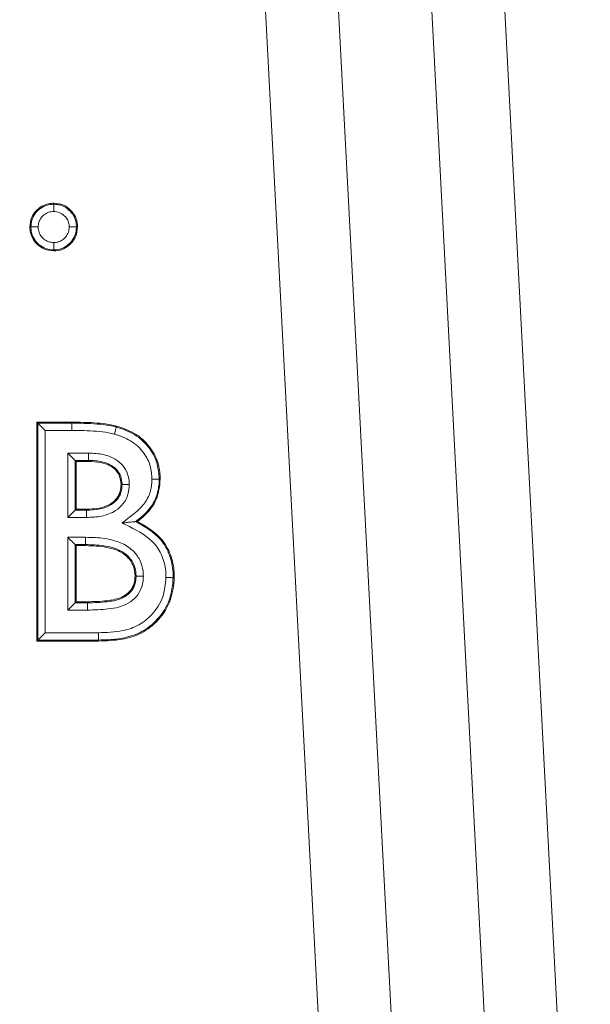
# Model space of a CAD drawing. Header units: millimetres. Extents: x 0 to 8410, y 0 to 5940.
# Tile 224 of 256: x 7641 to 7656, y 1430 to 1457. Entities that reach past the tile are written whole.
import ezdxf

# ---------------------------------------------------------------- set-up
doc = ezdxf.new("R2010")
doc.units = ezdxf.units.MM
doc.header["$LTSCALE"] = 10
doc.styles.add('SLDTEXTSTYLE0', font='TXT', dxfattribs={"width": 0.605})
doc.dimstyles.new('SLDDIMSTYLE0', dxfattribs={"dimtxt": 50, "dimasz": 50, "dimexe": 0, "dimexo": 0.0625, "dimgap": 12.5, "dimtad": 1, "dimtoh": 1, "dimdec": 1, "dimrnd": 1e-09, "dimzin": 12, "dimdsep": 46, "dimtxsty": 'SLDTEXTSTYLE0', "dimsah": 1, "dimcen": 0.09, "dimadec": 0, "dimazin": 0, "dimtfac": 1, "dimtofl": 0, "dimtmove": 0, "dimatfit": 3, "dimfxl": 1, "dimfrac": 2, "dimtolj": 1, "dimtzin": 12, "dimarcsym": 0})
doc.dimstyles.new('SLDDIMSTYLE2', dxfattribs={"dimtxt": 50, "dimasz": 50, "dimexe": 0, "dimexo": 0.0625, "dimgap": 12.5, "dimtad": 1, "dimtoh": 1, "dimdec": 1, "dimrnd": 1e-09, "dimzin": 12, "dimdsep": 46, "dimtxsty": 'SLDTEXTSTYLE0', "dimsah": 1, "dimcen": 0.09, "dimadec": 0, "dimazin": 0, "dimtfac": 1, "dimtofl": 0, "dimtmove": 0, "dimatfit": 3, "dimfxl": 1, "dimfrac": 2, "dimtolj": 1, "dimtzin": 12, "dimarcsym": 0})

# ---------------------------------------------------------------- blocks, each defined once
blk = doc.blocks.new('*D47')
at = {"color": 7, "linetype": 'Continuous', "lineweight": 0}
for p, q in [((7724.501, 2078.392), (7724.501, 1048.045)), ((7487.501, 1230.521), (7487.501, 1048.045)), ((7724.501, 1063.045), (7487.501, 1063.045)), ((7724.501, 1063.045), (8199.269, 1063.045))]:
    blk.add_line(p, q, dxfattribs=at)
for points in [[(7487.501, 1063.045), (7537.501, 1055.545), (7537.501, 1070.545)], [(7724.501, 1063.045), (7674.501, 1070.545), (7674.501, 1055.545)]]:
    blk.add_solid(points, dxfattribs=at)
at = {"color": 7, "linetype": 'Continuous', "lineweight": 0, "char_height": 50, "attachment_point": 1, "style": 'SLDTEXTSTYLE0'}
for s, insert in [(' (2x M8)', (7931.582, 1127.498)), ('237', (7817.007, 1127.498))]:
    blk.add_mtext(s, dxfattribs=dict(at, insert=insert))
blk = doc.blocks.new('*D48')
at = {"color": 7, "linetype": 'Continuous', "lineweight": 0}
for p, q in [((7744.501, 2378.392), (7744.501, 1148.045)), ((7724.501, 2078.392), (7724.501, 1148.045)), ((7724.501, 1163.045), (7624.501, 1163.045)), ((7724.501, 1163.045), (7744.501, 1163.045)), ((7744.501, 1163.045), (8163.448, 1163.045))]:
    blk.add_line(p, q, dxfattribs=at)
for points in [[(7724.501, 1163.045), (7674.501, 1170.545), (7674.501, 1155.545)], [(7744.501, 1163.045), (7794.501, 1155.545), (7794.501, 1170.545)]]:
    blk.add_solid(points, dxfattribs=at)
at = {"color": 7, "linetype": 'Continuous', "lineweight": 0, "char_height": 50, "attachment_point": 1, "style": 'SLDTEXTSTYLE0'}
for s, insert in [(' (2x M8)', (7895.761, 1227.498)), ('20', (7819.377, 1227.498))]:
    blk.add_mtext(s, dxfattribs=dict(at, insert=insert))
blk = doc.blocks.new('*D49')
at = {"color": 7, "linetype": 'Continuous', "lineweight": 0}
for p, q in [((7752.501, 2693.392), (7752.501, 1248.045)), ((7724.501, 2078.392), (7724.501, 1248.045)), ((7724.501, 1263.045), (7624.501, 1263.045)), ((7724.501, 1263.045), (7752.501, 1263.045)), ((7752.501, 1263.045), (8163.448, 1263.045))]:
    blk.add_line(p, q, dxfattribs=at)
for points in [[(7724.501, 1263.045), (7674.501, 1270.545), (7674.501, 1255.545)], [(7752.501, 1263.045), (7802.501, 1255.545), (7802.501, 1270.545)]]:
    blk.add_solid(points, dxfattribs=at)
at = {"color": 7, "linetype": 'Continuous', "lineweight": 0, "char_height": 50, "attachment_point": 1, "style": 'SLDTEXTSTYLE0'}
for s, insert in [(' (2x M8)', (7895.761, 1327.498)), ('28', (7819.377, 1327.498))]:
    blk.add_mtext(s, dxfattribs=dict(at, insert=insert))

msp = doc.modelspace()

# ---------------------------------------------------------------- linework, layer by layer
at = {"color": 8, "linetype": 'Continuous', "lineweight": 0}
for p, q in [((7654.146752, 1416.327652), (7648.201919, 1529.761672)), ((7650.197974, 1529.866278), (7656.142793, 1416.432262)), ((7649.512178, 1417.767309), (7643.735818, 1527.986884)), ((7645.731858, 1528.09149), (7651.508218, 1417.871919)), ((7641.182742, 1446.247354), (7642.116106, 1446.247354)), ((7641.182742, 1440.303713), (7641.182742, 1446.247354)), ((7641.382626, 1446.047478), (7641.382626, 1440.503594)), ((7642.116106, 1446.047478), (7641.382626, 1446.047478)), ((7642.003423, 1445.426669), (7642.571083, 1445.426669)), ((7642.003423, 1443.66286), (7642.003423, 1445.426669)), ((7642.569355, 1445.226792), (7642.203308, 1445.226792)), ((7642.203308, 1445.226792), (7642.203308, 1443.862736)), ((7642.517662, 1443.662852), (7642.003423, 1443.66286)), ((7642.203308, 1443.862736), (7642.517662, 1443.862736)), ((7642.003423, 1443.118979), (7642.489857, 1443.118979)), ((7642.003423, 1441.124398), (7642.003423, 1443.118979)), ((7642.203308, 1442.919098), (7642.203308, 1441.324275)), ((7642.488844, 1442.919098), (7642.203308, 1442.919098)), ((7642.203308, 1441.324275), (7642.541668, 1441.324275)), ((7642.541668, 1441.124395), (7642.003423, 1441.124398)), ((7641.382626, 1440.503594), (7642.840675, 1440.503594))]:
    msp.add_line(p, q, dxfattribs=at)
at = {"color": 7, "linetype": 'Continuous', "lineweight": 0}
for p, q in [((7641.616098, 1452.247314), (7641.616098, 1452.275537)), ((7640.990472, 1451.624088), (7640.962264, 1451.624088)), ((7642.241738, 1451.624088), (7642.269946, 1451.624088)), ((7641.616098, 1450.996056), (7641.616098, 1450.967841)), ((7641.154564, 1446.275532), (7642.116106, 1446.275532)), ((7641.182742, 1446.247354), (7641.154564, 1446.275532)), ((7641.154564, 1440.275535), (7641.154564, 1446.275532)), ((7642.116106, 1446.247354), (7642.116106, 1446.275532)), ((7642.116106, 1446.047478), (7642.116106, 1446.247354)), ((7642.203308, 1445.226792), (7642.231486, 1445.198611)), ((7642.569235, 1445.198611), (7642.231486, 1445.198611)), ((7642.231486, 1445.198611), (7642.231486, 1443.890918)), ((7642.203308, 1443.862736), (7642.231486, 1443.890918)), ((7642.231486, 1443.890918), (7642.517543, 1443.890918)), ((7642.517662, 1443.662852), (7642.517662, 1443.862736)), ((7642.203308, 1442.919098), (7642.231486, 1442.89092)), ((7642.488695, 1442.89092), (7642.231486, 1442.89092)), ((7642.231486, 1442.89092), (7642.231486, 1441.352457)), ((7642.203308, 1441.324275), (7642.231486, 1441.352457)), ((7642.231486, 1441.352457), (7642.541579, 1441.352457)), ((7642.541668, 1441.124395), (7642.541668, 1441.324275)), ((7641.182742, 1440.303713), (7641.154564, 1440.275535)), ((7642.842061, 1440.275535), (7641.154564, 1440.275535)), ((7642.841897, 1440.303713), (7641.182742, 1440.303713))]:
    msp.add_line(p, q, dxfattribs=at)
at = {"color": 7, "linetype": 'Continuous', "lineweight": 0, "flags": 128}
for points in [[(7641.382626, 1446.047478), (7641.344464, 1446.08564), (7641.307703, 1446.122393), (7641.273699, 1446.156405), (7641.243688, 1446.186409), (7641.218788, 1446.211308), (7641.199908, 1446.230181), (7641.187749, 1446.242348), (7641.182742, 1446.247354)], [(7643.332413, 1446.141333), (7643.333367, 1446.144939), (7643.336064, 1446.155064), (7643.339655, 1446.168564)], [(7642.203308, 1445.226792), (7642.198301, 1445.231796), (7642.186141, 1445.243959), (7642.167262, 1445.262838), (7642.142362, 1445.287738), (7642.112351, 1445.317742), (7642.078346, 1445.351746), (7642.041585, 1445.388507), (7642.003423, 1445.426669)], [(7642.571083, 1445.426669), (7642.57074, 1445.388507), (7642.570428, 1445.35175), (7642.570129, 1445.317745), (7642.569876, 1445.287742), (7642.569668, 1445.262846), (7642.569504, 1445.243966), (7642.569399, 1445.231803), (7642.569355, 1445.226792)], [(7642.569355, 1445.226792), (7642.56931, 1445.216071), (7642.569235, 1445.198611)], [(7643.49047, 1444.566295), (7643.479741, 1444.566332), (7643.462262, 1444.566399)], [(7644.510991, 1444.710892), (7644.52172, 1444.710791), (7644.539184, 1444.710631)], [(7642.203308, 1443.862736), (7642.198301, 1443.857733), (7642.186141, 1443.84557), (7642.167262, 1443.826691), (7642.142362, 1443.801791), (7642.112351, 1443.771787), (7642.078346, 1443.737783), (7642.041585, 1443.701022), (7642.003423, 1443.66286)], [(7642.517662, 1443.862736), (7642.517618, 1443.873458), (7642.517543, 1443.890918)], [(7643.864519, 1443.549317), (7643.884322, 1443.551243), (7643.916584, 1443.554379)], [(7642.203308, 1442.919098), (7642.198301, 1442.924101), (7642.186141, 1442.936268), (7642.167262, 1442.955148), (7642.142362, 1442.980044), (7642.112351, 1443.010051), (7642.078346, 1443.044055), (7642.041585, 1443.080817), (7642.003423, 1443.118979)], [(7643.875054, 1442.054574), (7643.86434, 1442.054499), (7643.846876, 1442.05438)], [(7644.895605, 1442.012724), (7644.899345, 1442.012668), (7644.90982, 1442.012515), (7644.923798, 1442.012314)], [(7642.203308, 1441.324275), (7642.198301, 1441.319272), (7642.186141, 1441.307109), (7642.167262, 1441.288229), (7642.142362, 1441.263329), (7642.112351, 1441.233326), (7642.078346, 1441.199322), (7642.041585, 1441.16256), (7642.003423, 1441.124398)], [(7642.541668, 1441.324275), (7642.541638, 1441.334997), (7642.541579, 1441.352457)], [(7641.182742, 1440.303713), (7641.187749, 1440.30872), (7641.199908, 1440.320883), (7641.218788, 1440.339763), (7641.243688, 1440.364659), (7641.273699, 1440.394666), (7641.307703, 1440.428671), (7641.344464, 1440.465432), (7641.382626, 1440.503594)]]:
    msp.add_lwpolyline(points, dxfattribs=at)
at = {"color": 7, "linetype": 'Continuous', "lineweight": 0}
for centre, radius, start, end in [((7624.431654, 1443.000499), 18.057373, 359.6523059, 359.7417158), ((7638.815472, 1440.266202), 4.0266, 0.132806, 0.5337688)]:
    msp.add_arc(centre, radius, start, end, dxfattribs=at)
for points, knots in [([(7640.962264, 1451.624088), (7640.971269, 1451.71135), (7640.987688, 1451.870468), (7641.119308, 1452.065391), (7641.281259, 1452.199056), (7641.456493, 1452.266829), (7641.569302, 1452.272984), (7641.616098, 1452.275537)], [0, 0, 0, 0, 0.2533369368, 0.461952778, 0.6696453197, 0.8629610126, 1, 1, 1, 1]), ([(7641.616098, 1452.247314), (7641.616099, 1452.244321), (7641.616103, 1452.238336), (7641.616077, 1452.20179), (7641.616085, 1452.149531), (7641.61608, 1452.097291), (7641.616052, 1452.062487), (7641.616053, 1452.049957), (7641.616053, 1452.047132)], [0, 0, 0, 0, 0.219199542, 0.438299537, 0.657615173, 0.877210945, 0.972320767, 1, 1, 1, 1]), ([(7641.616098, 1452.275537), (7641.703167, 1452.267051), (7641.876496, 1452.250157), (7642.082497, 1452.09798), (7642.223837, 1451.907769), (7642.264948, 1451.738814), (7642.269037, 1451.644942), (7642.269946, 1451.624088)], [0, 0, 0, 0, 0.252642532, 0.502937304, 0.723836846, 0.938648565, 1, 1, 1, 1]), ([(7641.616098, 1450.967841), (7641.528614, 1450.976945), (7641.356358, 1450.994872), (7641.150877, 1451.145076), (7641.01275, 1451.333251), (7640.967422, 1451.50291), (7640.963315, 1451.599393), (7640.962264, 1451.624088)], [0, 0, 0, 0, 0.253357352, 0.498859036, 0.717244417, 0.927627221, 1, 1, 1, 1]), ([(7640.990472, 1451.624088), (7640.993467, 1451.624089), (7640.999456, 1451.62409), (7641.035994, 1451.624079), (7641.08827, 1451.624077), (7641.140298, 1451.624056), (7641.175067, 1451.624058), (7641.187569, 1451.624058), (7641.19058, 1451.624058)], [0, 0, 0, 0, 0.219239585, 0.438475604, 0.657850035, 0.877463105, 0.97048827, 1, 1, 1, 1]), ([(7642.269946, 1451.624088), (7642.260864, 1451.536824), (7642.242982, 1451.364994), (7642.094501, 1451.160596), (7641.905582, 1451.016449), (7641.734388, 1450.97333), (7641.636799, 1450.968802), (7641.616098, 1450.967841)], [0, 0, 0, 0, 0.252869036, 0.497915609, 0.713627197, 0.939250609, 1, 1, 1, 1]), ([(7642.041615, 1451.624058), (7642.044606, 1451.624058), (7642.057114, 1451.624058), (7642.09188, 1451.624056), (7642.143948, 1451.624077), (7642.196214, 1451.624079), (7642.232754, 1451.62409), (7642.238743, 1451.624089), (7642.241738, 1451.624088)], [0, 0, 0, 0, 0.029316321, 0.122592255, 0.342166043, 0.561535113, 0.780765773, 1, 1, 1, 1]), ([(7641.616053, 1451.196209), (7641.616053, 1451.1933), (7641.616052, 1451.180781), (7641.61608, 1451.146002), (7641.616085, 1451.09384), (7641.616077, 1451.041571), (7641.616103, 1451.005041), (7641.616099, 1450.999051), (7641.616098, 1450.996056)], [0, 0, 0, 0, 0.028507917, 0.122679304, 0.342251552, 0.561596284, 0.780790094, 1, 1, 1, 1]), ([(7642.116106, 1446.275532), (7642.320093, 1446.272513), (7642.626805, 1446.267972), (7643.03646, 1446.233804), (7643.238328, 1446.190367), (7643.339655, 1446.168564)], [0, 0, 0, 0, 0.497237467, 0.747639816, 1, 1, 1, 1]), ([(7643.28096, 1445.948176), (7643.282771, 1445.954983), (7643.28597, 1445.967), (7643.29483, 1446.000295), (7643.307231, 1446.046798), (7643.320694, 1446.097338), (7643.33009, 1446.132651), (7643.331639, 1446.138439), (7643.332413, 1446.141333)], [0, 0, 0, 0, 0.069025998, 0.121861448, 0.341403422, 0.560899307, 0.780454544, 1, 1, 1, 1]), ([(7643.339655, 1446.168564), (7643.532918, 1446.100895), (7643.889745, 1445.975954), (7644.288272, 1445.584267), (7644.510236, 1445.14883), (7644.530414, 1444.843393), (7644.539184, 1444.710631)], [0, 0, 0, 0, 0.298628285, 0.55136542, 0.804996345, 1, 1, 1, 1]), ([(7643.462262, 1444.566399), (7643.45344, 1444.653496), (7643.438336, 1444.802613), (7643.313689, 1444.97778), (7643.139494, 1445.104963), (7642.883671, 1445.18765), (7642.680788, 1445.194722), (7642.569235, 1445.198611)], [0, 0, 0, 0, 0.209264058, 0.358278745, 0.50697776, 0.72891583, 1, 1, 1, 1]), ([(7642.517543, 1443.890918), (7642.706923, 1443.899639), (7642.967589, 1443.911642), (7643.254409, 1444.077833), (7643.393513, 1444.237004), (7643.454687, 1444.412092), (7643.460122, 1444.522805), (7643.462262, 1444.566399)], [0, 0, 0, 0, 0.425348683, 0.58545776, 0.746204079, 0.900066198, 1, 1, 1, 1]), ([(7643.690578, 1444.565542), (7643.687527, 1444.565553), (7643.675024, 1444.565599), (7643.640259, 1444.565728), (7643.588267, 1444.565927), (7643.535992, 1444.566122), (7643.499454, 1444.56626), (7643.493464, 1444.566283), (7643.49047, 1444.566295)], [0, 0, 0, 0, 0.029901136, 0.122539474, 0.342152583, 0.561526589, 0.780761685, 1, 1, 1, 1]), ([(7644.539184, 1444.710631), (7644.519051, 1444.520214), (7644.48049, 1444.15549), (7644.195187, 1443.778099), (7643.988834, 1443.612397), (7643.916584, 1443.554379)], [0, 0, 0, 0, 0.415182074, 0.795236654, 1, 1, 1, 1]), ([(7644.311047, 1444.712747), (7644.315078, 1444.71271), (7644.32753, 1444.712595), (7644.362163, 1444.712276), (7644.413177, 1444.711801), (7644.465468, 1444.711314), (7644.502014, 1444.710976), (7644.507998, 1444.71092), (7644.510991, 1444.710892)], [0, 0, 0, 0, 0.039518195, 0.122078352, 0.341622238, 0.561059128, 0.780487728, 1, 1, 1, 1]), ([(7643.864519, 1443.549317), (7643.862177, 1443.549091), (7643.856888, 1443.548581), (7643.823374, 1443.545314), (7643.752054, 1443.538393), (7643.637998, 1443.527263), (7643.54421, 1443.51824), (7643.496222, 1443.513513), (7643.495238, 1443.513416)], [0, 0, 0, 0, 0.088358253, 0.199537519, 0.372747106, 0.678736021, 0.993416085, 1, 1, 1, 1]), ([(7643.916584, 1443.554379), (7644.137655, 1443.42631), (7644.503903, 1443.21414), (7644.819911, 1442.708128), (7644.914986, 1442.314993), (7644.921785, 1442.081454), (7644.923798, 1442.012314)], [0, 0, 0, 0, 0.386623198, 0.640516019, 0.893574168, 1, 1, 1, 1]), ([(7642.489857, 1443.118979), (7642.489813, 1443.109607), (7642.489754, 1443.097172), (7642.489584, 1443.062831), (7642.489339, 1443.01692), (7642.489063, 1442.964629), (7642.488901, 1442.928083), (7642.488863, 1442.922093), (7642.488844, 1442.919098)], [0, 0, 0, 0, 0.091796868, 0.121813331, 0.341372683, 0.560868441, 0.780441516, 1, 1, 1, 1]), ([(7643.846876, 1442.05438), (7643.836846, 1442.159773), (7643.819479, 1442.342264), (7643.660392, 1442.574761), (7643.416618, 1442.757917), (7643.007182, 1442.874966), (7642.682798, 1442.884948), (7642.488695, 1442.89092)], [0, 0, 0, 0, 0.173957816, 0.301214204, 0.457886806, 0.67561377, 1, 1, 1, 1]), ([(7642.541579, 1441.352457), (7642.719826, 1441.356475), (7643.020564, 1441.363255), (7643.388822, 1441.429211), (7643.624656, 1441.549878), (7643.765764, 1441.702987), (7643.837926, 1441.881602), (7643.84409, 1442.000594), (7643.846876, 1442.05438)], [0, 0, 0, 0, 0.319547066, 0.539140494, 0.663159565, 0.787372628, 0.903888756, 1, 1, 1, 1]), ([(7644.074983, 1442.055941), (7644.070439, 1442.05591), (7644.057996, 1442.055825), (7644.023398, 1442.055589), (7643.972869, 1442.055241), (7643.920603, 1442.054883), (7643.884026, 1442.054636), (7643.878045, 1442.054594), (7643.875054, 1442.054574)], [0, 0, 0, 0, 0.044541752, 0.121979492, 0.341524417, 0.561025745, 0.780483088, 1, 1, 1, 1]), ([(7644.923798, 1442.012314), (7644.903976, 1441.809169), (7644.862922, 1441.388428), (7644.522448, 1440.849953), (7644.046847, 1440.469507), (7643.461654, 1440.295555), (7643.059863, 1440.282573), (7642.842061, 1440.275535)], [0, 0, 0, 0, 0.198505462, 0.411133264, 0.605352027, 0.786069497, 1, 1, 1, 1]), ([(7644.895605, 1442.012724), (7644.892612, 1442.012767), (7644.886628, 1442.012854), (7644.850081, 1442.013387), (7644.797805, 1442.014142), (7644.746837, 1442.014887), (7644.71221, 1442.015387), (7644.699757, 1442.01557), (7644.695676, 1442.015629)], [0, 0, 0, 0, 0.219513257, 0.438945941, 0.658353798, 0.87791022, 0.959992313, 1, 1, 1, 1]), ([(7642.841897, 1440.303713), (7642.841876, 1440.306708), (7642.841834, 1440.312698), (7642.841612, 1440.349245), (7642.841309, 1440.401536), (7642.840988, 1440.448207), (7642.840818, 1440.482582), (7642.840733, 1440.495018), (7642.840675, 1440.503594)], [0, 0, 0, 0, 0.219554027, 0.43912299, 0.658614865, 0.878170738, 0.915979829, 1, 1, 1, 1])]:
    msp.add_open_spline(points, degree=3, knots=knots, dxfattribs=at)
at = {"color": 8, "linetype": 'Continuous', "lineweight": 0}
for points, knots in [([(7640.990472, 1451.624088), (7640.995105, 1451.686292), (7641.004969, 1451.818746), (7641.085755, 1451.973405), (7641.205574, 1452.102974), (7641.354183, 1452.210075), (7641.512781, 1452.242026), (7641.600498, 1452.246516), (7641.616098, 1452.247314)], [0, 0, 0, 0, 0.189800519, 0.404154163, 0.516644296, 0.73066572, 0.952101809, 1, 1, 1, 1]), ([(7641.616053, 1452.047132), (7641.605159, 1452.046545), (7641.54573, 1452.043342), (7641.436814, 1452.02367), (7641.335883, 1451.948602), (7641.253771, 1451.860986), (7641.199384, 1451.755776), (7641.193427, 1451.666647), (7641.19058, 1451.624058)], [0, 0, 0, 0, 0.049164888, 0.268207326, 0.485108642, 0.600750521, 0.80922749, 1, 1, 1, 1]), ([(7642.041615, 1451.624058), (7642.040737, 1451.644795), (7642.038018, 1451.708992), (7642.007612, 1451.814661), (7641.949793, 1451.891995), (7641.873877, 1451.965645), (7641.776429, 1452.035504), (7641.668458, 1452.043333), (7641.616053, 1452.047132)], [0, 0, 0, 0, 0.093484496, 0.289404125, 0.484336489, 0.519881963, 0.766968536, 1, 1, 1, 1]), ([(7641.616098, 1452.247314), (7641.649416, 1452.245555), (7641.725089, 1452.241559), (7641.878932, 1452.205779), (7641.993783, 1452.127937), (7642.105062, 1452.019794), (7642.191099, 1451.903142), (7642.236367, 1451.746823), (7642.240532, 1451.651647), (7642.241738, 1451.624088)], [0, 0, 0, 0, 0.102178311, 0.232071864, 0.479501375, 0.51298339, 0.708118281, 0.915482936, 1, 1, 1, 1]), ([(7641.616098, 1450.996056), (7641.543496, 1451.00224), (7641.399762, 1451.014483), (7641.252725, 1451.105628), (7641.131, 1451.217853), (7641.032923, 1451.356963), (7640.995126, 1451.516303), (7640.991272, 1451.605554), (7640.990472, 1451.624088)], [0, 0, 0, 0, 0.220039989, 0.435632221, 0.510708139, 0.726905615, 0.94328857, 1, 1, 1, 1]), ([(7641.19058, 1451.624058), (7641.191185, 1451.610392), (7641.193891, 1451.549212), (7641.218998, 1451.440784), (7641.286269, 1451.346715), (7641.368914, 1451.270445), (7641.469027, 1451.207377), (7641.566522, 1451.199971), (7641.616053, 1451.196209)], [0, 0, 0, 0, 0.061368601, 0.2747306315, 0.4877796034, 0.567306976, 0.780176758, 1, 1, 1, 1]), ([(7641.616053, 1451.196209), (7641.631885, 1451.196963), (7641.69441, 1451.199939), (7641.803028, 1451.226444), (7641.89269, 1451.295188), (7641.968275, 1451.376432), (7642.03007, 1451.477061), (7642.03773, 1451.574588), (7642.041615, 1451.624058)], [0, 0, 0, 0, 0.071147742, 0.280989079, 0.48877555, 0.566387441, 0.780049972, 1, 1, 1, 1]), ([(7642.241738, 1451.624088), (7642.235421, 1451.551418), (7642.222943, 1451.407851), (7642.133042, 1451.260169), (7642.023295, 1451.141803), (7641.889851, 1451.041925), (7641.730575, 1451.001421), (7641.637462, 1450.997058), (7641.616098, 1450.996056)], [0, 0, 0, 0, 0.220517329, 0.435658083, 0.510576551, 0.714899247, 0.93458589, 1, 1, 1, 1]), ([(7642.116106, 1446.247354), (7642.116126, 1446.247354), (7642.230665, 1446.247354), (7642.460152, 1446.244218), (7642.807202, 1446.226157), (7643.100063, 1446.196981), (7643.273788, 1446.155373), (7643.332413, 1446.141333)], [0, 0, 0, 0, 0.000048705, 0.280780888, 0.562367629, 0.852316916, 1, 1, 1, 1]), ([(7643.332413, 1446.141333), (7643.343341, 1446.138333), (7643.516161, 1446.090903), (7643.865643, 1445.948828), (7644.25032, 1445.591266), (7644.479754, 1445.148267), (7644.500876, 1444.852523), (7644.510991, 1444.710892)], [0, 0, 0, 0, 0.017038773, 0.269459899, 0.55796718, 0.788312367, 1, 1, 1, 1]), ([(7643.28096, 1445.948176), (7643.228056, 1445.960858), (7643.066045, 1445.999695), (7642.787948, 1446.026863), (7642.452325, 1446.044863), (7642.22818, 1446.046606), (7642.116106, 1446.047478)], [0, 0, 0, 0, 0.139191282, 0.426259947, 0.713125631, 1, 1, 1, 1]), ([(7644.311047, 1444.712747), (7644.302432, 1444.83523), (7644.284613, 1445.088591), (7644.086555, 1445.468004), (7643.745405, 1445.791632), (7643.43361, 1445.896724), (7643.28096, 1445.948176)], [0, 0, 0, 0, 0.2106430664, 0.4357229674, 0.7237383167, 1, 1, 1, 1]), ([(7642.571083, 1445.426662), (7642.711583, 1445.421006), (7642.964949, 1445.410807), (7643.292292, 1445.287297), (7643.521778, 1445.096774), (7643.656651, 1444.863854), (7643.685043, 1444.685783), (7643.689503, 1444.589654), (7643.690159, 1444.574935), (7643.690578, 1444.565542)], [0, 0, 0, 0, 0.264241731, 0.476510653, 0.647129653, 0.818234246, 0.972178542, 0.982247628, 1, 1, 1, 1]), ([(7643.49047, 1444.566295), (7643.490211, 1444.572333), (7643.487076, 1444.645319), (7643.469383, 1444.787052), (7643.364551, 1444.966954), (7643.186802, 1445.113264), (7642.913736, 1445.214232), (7642.695876, 1445.222178), (7642.569355, 1445.226792)], [0, 0, 0, 0, 0.014205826, 0.171715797, 0.329739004, 0.49030796, 0.70399868, 1, 1, 1, 1]), ([(7642.517662, 1443.862736), (7642.64149, 1443.867313), (7642.878958, 1443.876091), (7643.179756, 1443.982631), (7643.373022, 1444.158056), (7643.476194, 1444.352831), (7643.485709, 1444.495102), (7643.49047, 1444.566295)], [0, 0, 0, 0, 0.27416668, 0.5257773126, 0.6867272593, 0.8432365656, 1, 1, 1, 1]), ([(7643.690578, 1444.565542), (7643.684003, 1444.475189), (7643.670491, 1444.289485), (7643.535651, 1444.035313), (7643.289956, 1443.810655), (7642.931689, 1443.67906), (7642.655366, 1443.668243), (7642.517662, 1443.662852)], [0, 0, 0, 0, 0.161869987, 0.332694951, 0.502905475, 0.75227729, 1, 1, 1, 1]), ([(7643.495238, 1443.513416), (7643.60069, 1443.594985), (7643.769073, 1443.725232), (7644.032601, 1443.944765), (7644.226036, 1444.210887), (7644.303792, 1444.499251), (7644.309325, 1444.662074), (7644.311047, 1444.712747)], [0, 0, 0, 0, 0.263759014, 0.421164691, 0.677840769, 0.899738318, 1, 1, 1, 1]), ([(7644.510991, 1444.710892), (7644.508994, 1444.654078), (7644.502311, 1444.463906), (7644.411013, 1444.125771), (7644.169708, 1443.79008), (7643.956944, 1443.622231), (7643.864519, 1443.549317)], [0, 0, 0, 0, 0.123339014, 0.4128516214, 0.7449393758, 1, 1, 1, 1]), ([(7644.695676, 1442.015629), (7644.694849, 1442.05846), (7644.691287, 1442.243123), (7644.626297, 1442.568557), (7644.336642, 1443.073653), (7643.876983, 1443.319239), (7643.560393, 1443.480275), (7643.495238, 1443.513416)], [0, 0, 0, 0, 0.062680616, 0.270243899, 0.47856761, 0.892688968, 1, 1, 1, 1]), ([(7643.864519, 1443.549317), (7644.11219, 1443.408566), (7644.506745, 1443.184342), (7644.814887, 1442.64314), (7644.890662, 1442.271052), (7644.894672, 1442.061464), (7644.895605, 1442.012724)], [0, 0, 0, 0, 0.426358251, 0.679215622, 0.925400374, 1, 1, 1, 1]), ([(7642.489857, 1443.118979), (7642.578959, 1443.117352), (7642.840471, 1443.112577), (7643.229918, 1443.061653), (7643.578394, 1442.923279), (7643.817675, 1442.734971), (7643.992531, 1442.508781), (7644.068177, 1442.254145), (7644.073406, 1442.101856), (7644.074983, 1442.055941)], [0, 0, 0, 0, 0.124364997, 0.365008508, 0.544537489, 0.638744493, 0.787462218, 0.935920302, 1, 1, 1, 1]), ([(7643.875054, 1442.054574), (7643.873814, 1442.093015), (7643.869878, 1442.214961), (7643.81044, 1442.417106), (7643.671214, 1442.59535), (7643.476123, 1442.74913), (7643.170214, 1442.868154), (7642.818157, 1442.91314), (7642.574017, 1442.917557), (7642.488844, 1442.919098)], [0, 0, 0, 0, 0.062705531, 0.198917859, 0.334797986, 0.424639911, 0.601722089, 0.861053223, 1, 1, 1, 1]), ([(7644.074983, 1442.055941), (7644.074616, 1442.033073), (7644.072841, 1441.922394), (7644.031609, 1441.719342), (7643.889438, 1441.479477), (7643.589379, 1441.23845), (7643.110164, 1441.137455), (7642.730597, 1441.128735), (7642.541668, 1441.124395)], [0, 0, 0, 0, 0.033780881, 0.163496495, 0.300598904, 0.437117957, 0.719825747, 1, 1, 1, 1]), ([(7642.541668, 1441.324275), (7642.722088, 1441.328694), (7643.066741, 1441.337135), (7643.491256, 1441.418439), (7643.735487, 1441.612813), (7643.842622, 1441.7953), (7643.873424, 1441.949988), (7643.87476, 1442.035732), (7643.875054, 1442.054574)], [0, 0, 0, 0, 0.3168076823, 0.6051952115, 0.7292280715, 0.8501957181, 0.9670821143, 1, 1, 1, 1]), ([(7642.840675, 1440.503594), (7643.066329, 1440.51033), (7643.446332, 1440.521673), (7643.961707, 1440.692862), (7644.352191, 1441.012847), (7644.643329, 1441.46757), (7644.678634, 1441.837211), (7644.695676, 1442.015629)], [0, 0, 0, 0, 0.250017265, 0.4210325, 0.591957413, 0.803045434, 1, 1, 1, 1]), ([(7644.895605, 1442.012724), (7644.875862, 1441.81125), (7644.834945, 1441.393705), (7644.505264, 1440.878402), (7644.061525, 1440.515261), (7643.587031, 1440.357545), (7643.176602, 1440.31018), (7642.938818, 1440.305586), (7642.841897, 1440.303713)], [0, 0, 0, 0, 0.199619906, 0.413701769, 0.588769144, 0.762905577, 0.903359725, 1, 1, 1, 1])]:
    msp.add_open_spline(points, degree=3, knots=knots, dxfattribs=at)

# ---------------------------------------------------------------- dimensions: what is measured, and where the dimension line sits
at = {"color": 7, "linetype": 'Continuous', "lineweight": 0}
for base, p2, dimstyle, picture, middle in [((7752.500719, 1263.044765), (7752.500719, 2693.391658), 'SLDDIMSTYLE2', '*D49', (7983.475159, 1263.044765)), ((7744.500719, 1163.044765), (7744.500719, 2378.391658), 'SLDDIMSTYLE2', '*D48', (7983.475159, 1163.044765)), ((7487.500719, 1063.044765), (7487.500719, 1230.520847), 'SLDDIMSTYLE0', '*D47', (8000.200259, 1063.044765))]:
    dim = msp.add_linear_dim(base=base, p1=(7724.500719, 2078.391658), p2=p2, text='<> (2x M8)', dimstyle=dimstyle, dxfattribs=at)
    dim.commit()
    dim.dimension.update_dxf_attribs({"geometry": picture, "text_midpoint": middle, "dimtype": 160})

doc.saveas('drawing.dxf')
